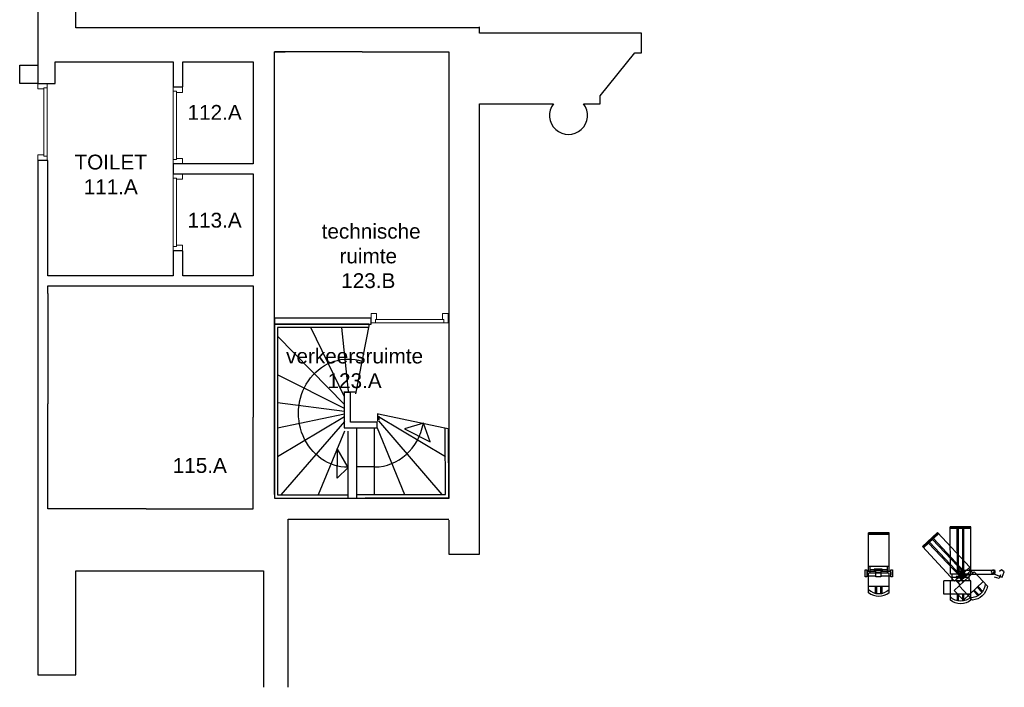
# Model space of a CAD drawing. Extents: x 14681 to 201383, y 146879 to 560554.
# Tile 14 of 15: x 163383 to 175334, y 526508 to 534614. Entities that reach past the tile are written whole.
import ezdxf

# ---------------------------------------------------------------- set-up
doc = ezdxf.new("R2010")
doc.units = 0
doc.header["$MEASUREMENT"] = 0
doc.layers.add('0.09', color=7, linetype='CONTINUOUS', lineweight=9)
doc.layers.add('BESTAANDE KOZIJNEN', color=5, linetype='CONTINUOUS', lineweight=13)
for name, color, linetype in [('0.25', 2, 'CONTINUOUS'), ('A--L69--_F1234', 7, 'CONTINUOUS'), ('A--T$1A-_F123-_0_25MM', 2, 'CONTINUOUS'), ('LAMP', 9, 'CONTINUOUS'), ('spot bovenaanzicht', 9, 'CONTINUOUS'), ('TBRUG', 7, 'CONTINUOUS'), ('trappen', 1, 'CONTINUOUS')]:
    doc.layers.add(name, color=color, linetype=linetype)
doc.layers.add('HULPLIJNEN', color=252, linetype='CONTINUOUS', plot=False)
doc.layers.get('HULPLIJNEN').off()

# ---------------------------------------------------------------- blocks, each defined once
blk = doc.blocks.new('67114_dm800_R')
at = {"layer": 'BESTAANDE KOZIJNEN'}
for points in [[(0, 934), (0, 882), (-40, 882), (-40, 867), (-114, 867), (-114, 934)], [(-40, 882), (0, 882), (0, 52), (-40, 52)], [(0, 0), (0, 52), (-40, 52), (-40, 67), (-114, 67), (-114, 0)]]:
    blk.add_lwpolyline(points, close=True, dxfattribs=at)
blk = doc.blocks.new('67114_dm800_L')
at = {"layer": 'BESTAANDE KOZIJNEN'}
for points in [[(0, 934), (0, 882), (-40, 882), (-40, 867), (-114, 867), (-114, 934)], [(-40, 882), (0, 882), (0, 52), (-40, 52)], [(0, 0), (0, 52), (-40, 52), (-40, 67), (-114, 67), (-114, 0)]]:
    blk.add_lwpolyline(points, close=True, dxfattribs=at)
blk = doc.blocks.new('profiel-spot ophanging')
at = {"layer": 'LAMP'}
for p, q in [((-53, 9), (12, 34)), ((-18, -85), (-53, 9)), ((-27, -14), (-70, -30)), ((-70, -30), (-54, -84)), ((-20, -454), (-20, -96)), ((35, -85), (-18, -85)), ((-15, -91), (25, -91)), ((8, -100), (-11, -100)), ((-1, -109), (-1, -91)), ((30, -454), (30, -96))]:
    blk.add_line(p, q, dxfattribs=at)
at = {"layer": 'LAMP', "color": 9}
for p, q in [((12, 34), (33, -1)), ((33, -1), (13, -23))]:
    blk.add_line(p, q, dxfattribs=at)
at = {"layer": 'LAMP'}
blk.add_circle((5, -489), 42.9, dxfattribs=at)
for centre, start, end in [((-15, -96), 90, 180), ((25, -96), 0, 90)]:
    blk.add_arc(centre, 5, start, end, dxfattribs=at)
at = {"layer": 'TBRUG', "color": 9}
blk.add_circle((8, -100), 24, dxfattribs=at)
blk = doc.blocks.new('profiel-spot spot')
at = {"layer": 'LAMP'}
for p, q in [((-234, 274), (-30, 155)), ((-170, 236), (-336, -48)), ((-325, 136), (-253, 94)), ((-319, 150), (-245, 107)), ((-294, 193), (-220, 150)), ((-284, 205), (-213, 163)), ((-30, 155), (-197, -130)), ((-40, 137), (29, 97)), ((-361, 59), (-156, -61)), ((-5, 117), (-112, -64)), ((-89, 74), (-109, 78)), ((-46, 68), (-96, -17)), ((-46, 68), (-96, -17)), ((39, 114), (-87, -102)), ((-29, 57), (-78, -27)), ((-11, 28), (466, -252)), ((-4, 41), (473, -239)), ((39, 114), (534, -175)), ((-336, -48), (-197, -130)), ((-146, -44), (-77, -84)), ((-78, -27), (-96, -17)), ((-87, -102), (407, -391)), ((-44, -28), (433, -308)), ((-37, -15), (441, -295)), ((516, -165), (390, -381)), ((525, -170), (399, -386)), ((534, -175), (407, -391))]:
    blk.add_line(p, q, dxfattribs=at)
blk.add_circle((0, 0), 42.9, dxfattribs=at)
for centre, radius, start, end in [((-157, 84), 205, 112.1195, 187.1705), ((-157, 84), 175, 104.1324, 195.1576), ((-68, -42), 70.7, 359.4526, 64.4447), ((70, 39), 73.9, 176.8703, 240.744)]:
    blk.add_arc(centre, radius, start, end, dxfattribs=at)

msp = doc.modelspace()

# ---------------------------------------------------------------- linework, layer by layer
at = {"layer": '0.25'}
for points in [[(163603, 536099), (163603, 533840), (163717, 533840), (163814, 533840), (163814, 534103), (165245, 534103), (165245, 533797), (165365, 533797), (165365, 534103), (166216, 534103), (166216, 532863), (165245, 532863), (165245, 532743), (165359, 532743), (166216, 532743), (166216, 531503), (165365, 531503), (165365, 531809), (165245, 531809), (165245, 531503), (163723, 531503), (163723, 532906), (163603, 532906), (163603, 531289)], [(166607, 534516), (164063, 534516), (164063, 534516), (164063, 534516), (164063, 536099)], [(166474, 528847), (166476, 534225), (166607, 534225)], [(163603, 533840), (163383, 533840), (163383, 534060), (163603, 534060)], [(163723, 531289), (163723, 531383), (166216, 531383), (166216, 529788)], [(163603, 529950), (163603, 526660), (163717, 526660), (164063, 526660), (164063, 527923), (166343, 527923), (166343, 526508)], [(164917, 528673), (163723, 528673), (163723, 529950)], [(166641, 526508), (166641, 528548)], [(166641, 526508), (166641, 528548)]]:
    msp.add_lwpolyline(points, dxfattribs=at)
at = {"layer": '0.25', "color": 2}
msp.add_lwpolyline([(168966, 533591), (169862, 533591, 2.027588), (170227, 533591), (170427, 533591), (170427, 533691), (170851, 534211), (170931, 534211), (170931, 534451), (168966, 534451), (168966, 534516), (166607, 534516)], format="xyb", dxfattribs=at)
at = {"layer": '0.25', "color": 2, "linetype": 'Continuous', "ltscale": 0.2}
for points in [[(167541, 534224), (166476, 534225)], [(168593, 528539), (168591, 528123), (168966, 528123), (168966, 533591)], [(166474, 530918), (167648, 530918), (167648, 530988), (166476, 530988), (166474, 530918)], [(166641, 528548), (168593, 528548)]]:
    msp.add_lwpolyline(points, dxfattribs=at)
at = {"layer": '0.25', "color": 2}
msp.add_lwpolyline([(167541, 534224), (168591, 534224), (168591, 528799)], dxfattribs=at)
at = {"layer": 'A--L69--_F1234', "color": 2, "linetype": 'Continuous', "ltscale": 0.2}
for points in [[(163603, 531289), (163603, 529950)], [(163723, 531289), (163723, 529950)]]:
    msp.add_lwpolyline(points, dxfattribs=at)
at = {"layer": 'A--T$1A-_F123-_0_25MM', "color": 2, "linetype": 'Continuous', "ltscale": 0.2}
msp.add_lwpolyline([(167575, 528808), (168595, 528808)], dxfattribs=at)
at = {"layer": 'spot bovenaanzicht'}
for p, q in [((173686, 527918), (173686, 528382)), ((173936, 528382), (173686, 528382)), ((173936, 528372), (173686, 528372)), ((173936, 528362), (173686, 528362)), ((173936, 527918), (173936, 528382)), ((173686, 527974), (173686, 528028)), ((173936, 527974), (173936, 528028)), ((173669, 527908), (173669, 527873)), ((173679, 527918), (173775, 527918)), ((173936, 527974), (173686, 527974)), ((173936, 527894), (173686, 527894)), ((173686, 527657), (173686, 527894)), ((173706, 527894), (173706, 527974)), ((173916, 527934), (173706, 527934)), ((173755, 527944), (173755, 527924)), ((173853, 527944), (173755, 527944)), ((173853, 527924), (173755, 527924)), ((173853, 527924), (173755, 527924)), ((173834, 527898), (173775, 527898)), ((173834, 527918), (173947, 527918)), ((173853, 527944), (173853, 527924)), ((173916, 527894), (173916, 527974)), ((173936, 527657), (173936, 527894)), ((173957, 527908), (173957, 527873)), ((173679, 527863), (173775, 527863)), ((173834, 527863), (173947, 527863)), ((173936, 527732), (173686, 527732)), ((173771, 527649), (173771, 527732)), ((173786, 527646), (173786, 527732)), ((173836, 527646), (173836, 527732)), ((173851, 527649), (173851, 527732))]:
    msp.add_line(p, q, dxfattribs=at)
for points in [[(173667, 527933), (173667, 527848), (173647, 527848), (173647, 527933)], [(173834, 527926), (173834, 527851), (173775, 527851), (173775, 527926)], [(173978, 527933), (173978, 527848), (173958, 527848), (173958, 527933)]]:
    msp.add_lwpolyline(points, close=True, dxfattribs=at)
for centre, radius, start, end in [((173679, 527908), 10, 90, 180), ((173947, 527908), 10, 0, 90), ((173679, 527873), 10, 180, 270), ((173947, 527873), 10, 270, 0), ((173811, 527820), 175, 224.4874, 315.5126), ((173811, 527820), 205, 232.4745, 307.5255)]:
    msp.add_arc(centre, radius, start, end, dxfattribs=at)
at = {"layer": 'trappen', "color": 1, "linetype": 'Continuous', "ltscale": 0.2}
for points in [[(168966, 534451), (168966, 534525)], [(167621, 530918), (166474, 530918), (166474, 528804), (167368, 528804)], [(167621, 530878), (166514, 530878), (166514, 528844), (167368, 528844)], [(167324, 530036), (166915, 530878)], [(167375, 530105), (167295, 530878)], [(167462, 530072), (167629, 530918)], [(167324, 529940), (166514, 530771)], [(166516, 529788), (166516, 530838)], [(167324, 529892), (166513, 530300)], [(167466, 530092), (167319, 530092)], [(167324, 529857), (166513, 529962)], [(167324, 529790), (166511, 529307)], [(167324, 529825), (166512, 529655)], [(167725, 529833), (167725, 529737)], [(167737, 529830), (168598, 529647)], [(167737, 529795), (168550, 529312)], [(167745, 529756), (167745, 529798)], [(167324, 529737), (166553, 528843)], [(167737, 529742), (168508, 528848)], [(168283, 529714), (168055, 529645), (168367, 529488), (168285, 529713)], [(167324, 529618), (167007, 528843)], [(167370, 528810), (167370, 529618)], [(167475, 528803), (167475, 529658)], [(167481, 528848), (168551, 528848), (168549, 529657)], [(167691, 528848), (167691, 529658)], [(167691, 528808), (168591, 528808), (168589, 529649)], [(167723, 529658), (168055, 528848)], [(167370, 529178), (167238, 529408), (167238, 529194)], [(167370, 529178), (167238, 529046), (167238, 529194)], [(167691, 529183), (167470, 529183)]]:
    msp.add_lwpolyline(points, dxfattribs=at)
at = {"layer": 'trappen', "color": 2, "linetype": 'Continuous', "ltscale": 0.2}
for points in [[(167399, 530087), (167322, 530087), (167322, 529657), (167721, 529657), (167721, 529729), (167399, 529729), (167399, 530087)], [(166216, 528847), (166216, 529788)], [(166216, 528673), (166216, 528847)], [(166476, 528847), (166474, 528847)], [(166476, 528804), (168591, 528804)], [(164917, 528673), (166216, 528673)]]:
    msp.add_lwpolyline(points, dxfattribs=at)
at = {"layer": 'trappen', "color": 1, "linetype": 'Continuous', "ltscale": 0.2, "extrusion": (0, 0, -1)}
msp.add_ellipse((167370, 529836), major_axis=(0, -657), ratio=0.917362, start_param=0, end_param=3.426495, dxfattribs=at)
at = {"layer": 'trappen', "color": 1, "linetype": 'Continuous', "ltscale": 0.2}
msp.add_ellipse((167691, 529841), major_axis=(0, -657), ratio=0.917362, start_param=0, end_param=1.377158, dxfattribs=at)

# ---------------------------------------------------------------- block references
at = {"layer": 'BESTAANDE KOZIJNEN'}
msp.add_blockref('67114_dm800_R', (163717, 532906), dxfattribs=at)
at = {"layer": 'BESTAANDE KOZIJNEN', "rotation": 180}
for name, p in [('67114_dm800_L', (165245, 533797)), ('67114_dm800_R', (165245, 532743))]:
    msp.add_blockref(name, p, dxfattribs=at)
at = {"layer": 'BESTAANDE KOZIJNEN', "xscale": -1, "rotation": 90}
msp.add_blockref('67114_dm800_L', (168582, 530934), dxfattribs=at)
at = {"layer": 'HULPLIJNEN', "extrusion": (4.3425e-17, -1.63997e-16, -1), "zscale": -0.9999999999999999, "rotation": 120.3037292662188}
msp.add_blockref('profiel-spot spot', (-174811, 527906), dxfattribs=at)
at = {"layer": 'HULPLIJNEN', "extrusion": (1.43541e-16, -9.04239e-17, -1), "zscale": -0.9999999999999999, "rotation": 77.3437302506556}
msp.add_blockref('profiel-spot spot', (-174811, 527905), dxfattribs=at)
at = {"layer": 'HULPLIJNEN', "extrusion": (0, 0, -1), "zscale": -0.9999999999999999, "rotation": 90}
msp.add_blockref('profiel-spot ophanging', (-175300, 527900), dxfattribs=at)

# ---------------------------------------------------------------- texts
at = {"layer": '0.09', "char_height": 180, "width": 3040.82, "attachment_point": 5}
for s, insert in [('{\\fArial|b0|i0|c0|p34;112.A}', (165749, 533488)), ('{\\fArial|b0|i0|c0|p34;TOILET\\P111.A}', (164488, 532735)), ('{\\fArial|b0|i0|c0|p34;113.A}', (165749, 532178)), ('{\\fArial|b0|i0|c0|p34; technische \\Pruimte\\P123.B}', (167614, 531744)), ('{\\fArial|b0|i0|c0|p34;verkeersruimte\\P123.A}', (167448, 530379)), ('{\\fArial|b0|i0|c0|p34;115.A}', (165569, 529200))]:
    msp.add_mtext(s, dxfattribs=dict(at, insert=insert))

doc.saveas('drawing.dxf')
